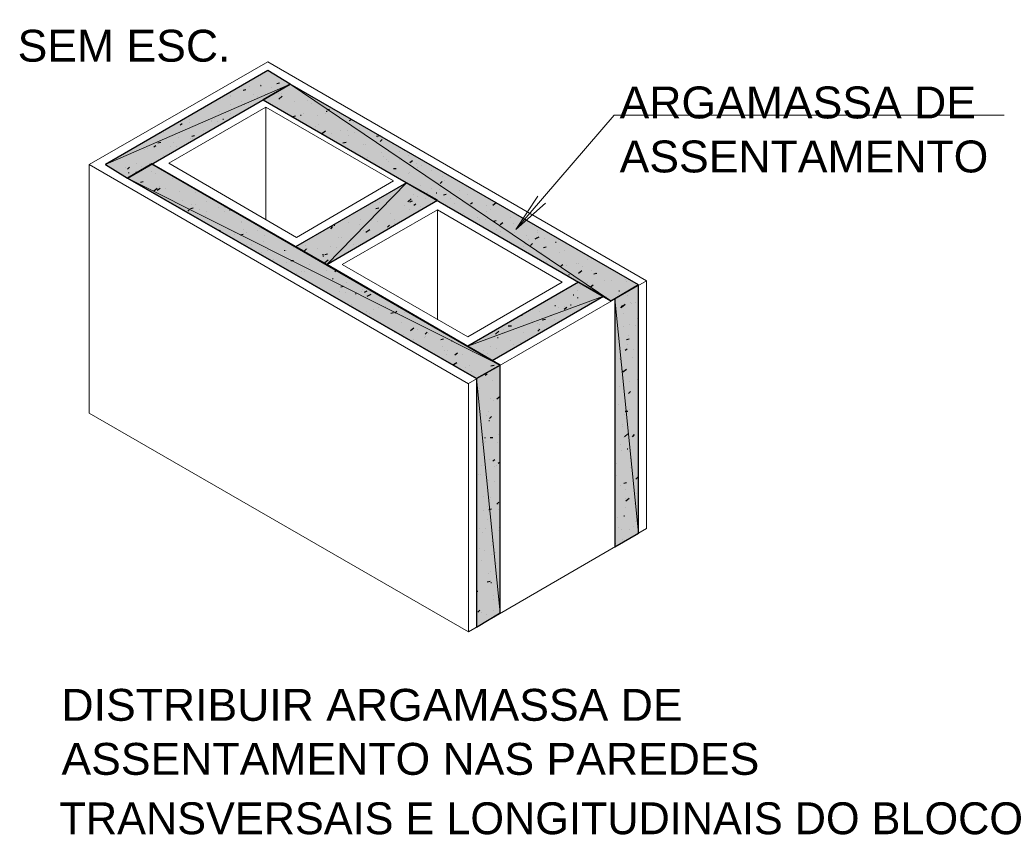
# Model space of a CAD drawing. Header units: millimetres. Extents: x 337 to 624, y -381 to -65.
# Tile 93 of 139: x 406 to 412, y -146 to -141. Entities that reach past the tile are written whole.
import ezdxf

# ---------------------------------------------------------------- set-up
doc = ezdxf.new("R2010")
doc.units = ezdxf.units.MM
doc.header["$MEASUREMENT"] = 0
doc.layers.add('PDF_Geometry', color=7, linetype='Continuous')
doc.layers.add('PDF_Text', color=7, linetype='Continuous')
doc.layers.add('PDF_Solid Fills', color=7, linetype='Continuous', true_color=0xdc0000)
doc.styles.add('PDF Arial', font='arial.ttf')

msp = doc.modelspace()

# ---------------------------------------------------------------- linework, layer by layer
at = {"layer": 'PDF_Geometry', "color": 7, "lineweight": 20}
for points in [[(408.7321, -144.9297), (409.8072, -144.3067), (409.8072, -142.8121), (407.5226, -141.4926), (406.4433, -142.1116), (408.7321, -143.4351), (408.7321, -144.9297), (406.4433, -143.6103), (406.4433, -142.1116), (407.5226, -141.4926)], [(407.5103, -141.7654), (407.5103, -142.4455)], [(411.9656, -141.8143), (409.6117, -141.8143), (409.0172, -142.5026), (409.1515, -142.303), (409.0172, -142.5026), (409.1963, -142.3437)], [(408.5447, -142.3844), (408.5447, -143.0483)], [(408.7321, -143.4311), (409.8072, -142.8121)]]:
    msp.add_lwpolyline(points, dxfattribs=at)
at = {"layer": 'PDF_Geometry', "color": 254, "lineweight": 0, "true_color": 0xdbdbdb}
for points in [[(406.5411, -142.1116), (407.5226, -141.5455), (407.5226, -141.5455)], [(407.6569, -141.627), (406.5411, -142.1116), (407.5226, -141.5455)], [(406.5411, -142.1116), (407.5226, -141.5455)], [(406.6755, -142.193), (407.6569, -141.627), (406.5411, -142.1116)], [(407.6569, -141.627), (409.5914, -142.9342), (407.494, -141.7206)], [(409.7583, -142.8365), (407.6569, -141.627), (409.5914, -142.9342)], [(409.5914, -142.9342), (407.494, -141.7206), (407.494, -141.7206)], [(409.5914, -142.9342), (407.494, -141.7206)], [(406.8221, -142.1075), (408.9235, -143.3211), (406.6755, -142.193)], [(406.6755, -142.193), (408.781, -143.4026), (408.781, -143.4026)], [(408.9235, -143.3211), (406.6755, -142.193), (408.781, -143.4026)], [(406.6755, -142.193), (408.781, -143.4026)], [(407.6895, -142.6084), (407.8769, -142.7143), (408.3574, -142.2216)], [(407.8769, -142.7143), (408.3574, -142.2216), (408.5447, -142.3274)], [(408.3574, -142.2216), (408.5447, -142.3274), (408.5447, -142.3274)], [(408.3574, -142.2216), (408.5447, -142.3274)], [(408.728, -143.2071), (409.3959, -142.8202), (409.3959, -142.8202)], [(409.5466, -142.9057), (408.728, -143.2071), (409.3959, -142.8202)], [(408.728, -143.2071), (409.3959, -142.8202)], [(409.6158, -142.922), (409.7583, -142.8365), (409.7583, -142.8365)], [(409.7583, -144.3352), (409.6158, -142.922), (409.7583, -142.8365)], [(409.6158, -142.922), (409.7583, -142.8365)], [(408.8746, -143.2926), (409.5466, -142.9057), (408.728, -143.2071)], [(409.6158, -144.4166), (409.7583, -144.3352), (409.6158, -142.922)], [(408.781, -143.4026), (408.9235, -143.3211), (408.9235, -143.3211)], [(408.9235, -144.8157), (408.781, -143.4026), (408.9235, -143.3211)], [(408.781, -143.4026), (408.9235, -143.3211)], [(408.781, -144.9012), (408.9235, -144.8157), (408.781, -143.4026)]]:
    msp.add_lwpolyline(points, close=True, dxfattribs=at)
at = {"layer": 'PDF_Geometry', "color": 254, "lineweight": 25, "true_color": 0xdbdbdb}
for points in [[(406.5411, -142.1116), (406.6755, -142.193), (407.6569, -141.627), (407.5226, -141.5455)], [(409.5914, -142.9342), (409.7583, -142.8365), (407.6569, -141.627), (407.494, -141.7206)], [(406.6755, -142.193), (406.8221, -142.1075), (408.9235, -143.3211), (408.781, -143.4026)], [(408.3574, -142.2216), (407.6895, -142.6084), (407.8769, -142.7143), (408.5447, -142.3274)], [(408.728, -143.2071), (408.8746, -143.2926), (409.5466, -142.9057), (409.3959, -142.8202)], [(409.6158, -142.922), (409.6158, -144.4166), (409.7583, -144.3352), (409.7583, -142.8365)], [(408.781, -143.4026), (408.781, -144.9012), (408.9235, -144.8157), (408.9235, -143.3211)]]:
    msp.add_lwpolyline(points, close=True, dxfattribs=at)
at = {"layer": 'PDF_Geometry', "color": 8, "lineweight": 25, "true_color": 0x7f7f7f}
for points in [[(406.5411, -142.1116), (406.6755, -142.193), (407.6569, -141.627), (407.5226, -141.5455)], [(409.5914, -142.9342), (409.7583, -142.8365), (407.6569, -141.627), (407.494, -141.7206)], [(406.6755, -142.193), (408.781, -143.4026), (408.9235, -143.3211), (407.8769, -142.7143), (406.8221, -142.1075)], [(408.3574, -142.2216), (407.6895, -142.6084), (407.8769, -142.7143), (408.5447, -142.3274)], [(408.728, -143.2071), (408.8746, -143.2926), (409.5466, -142.9057), (409.3959, -142.8202)], [(409.6158, -142.922), (409.6158, -144.4166), (409.7583, -144.3352), (409.7583, -142.8365)], [(408.781, -143.4026), (408.781, -144.9012), (408.9235, -144.8157), (408.9235, -143.3211)]]:
    msp.add_lwpolyline(points, close=True, dxfattribs=at)
for points in [[(407.4778, -141.631), (407.4778, -141.631)], [(407.4778, -141.6351), (407.4818, -141.6351)], [(407.5755, -141.6229), (407.5918, -141.6188)], [(407.2619, -141.6962), (407.2619, -141.6962)], [(407.2945, -141.6799), (407.2945, -141.6799)], [(407.2986, -141.6962), (407.2986, -141.6962)], [(407.3149, -141.6636), (407.3149, -141.6636)], [(407.3719, -141.6636), (407.3882, -141.6595)], [(407.4085, -141.6433), (407.4085, -141.6433)], [(407.437, -141.6921), (407.437, -141.6921)], [(407.4615, -141.7003), (407.4615, -141.7003)], [(407.5103, -141.6881), (407.5103, -141.6881)], [(407.5348, -141.6962), (407.5348, -141.6962)], [(407.5348, -141.6962), (407.5348, -141.6962)], [(407.5388, -141.6962), (407.5388, -141.6962)], [(407.5429, -141.6473), (407.5429, -141.6473)], [(407.5551, -141.684), (407.5551, -141.684)], [(407.5755, -141.6799), (407.5755, -141.6799)], [(407.5836, -141.6677), (407.5836, -141.6677)], [(407.5836, -141.684), (407.5836, -141.684)], [(407.5877, -141.7166), (407.6081, -141.7003)], [(407.604, -141.684), (407.604, -141.684)], [(407.6162, -141.6473), (407.6162, -141.6473)], [(407.714, -141.6677), (407.714, -141.6677)], [(407.2945, -141.7491), (407.2945, -141.7491)], [(407.2986, -141.7043), (407.2986, -141.7043)], [(407.3637, -141.7329), (407.3637, -141.7329)], [(407.38, -141.7491), (407.38, -141.7491)], [(407.4574, -141.741), (407.4574, -141.741)], [(407.5266, -141.741), (407.5266, -141.741)], [(407.5307, -141.7451), (407.5307, -141.7451)], [(407.5429, -141.7491), (407.5429, -141.7491)], [(407.6814, -141.7329), (407.6814, -141.7329)], [(407.7628, -141.7247), (407.7628, -141.7247)], [(407.7832, -141.7451), (407.7832, -141.7451)], [(407.0949, -141.7939), (407.0949, -141.7939)], [(407.2293, -141.7899), (407.2293, -141.7899)], [(407.2986, -141.8021), (407.2986, -141.8021)], [(407.3515, -141.8021), (407.3515, -141.8021)], [(407.3759, -141.7899), (407.3759, -141.7899)], [(407.5714, -141.7654), (407.5714, -141.7654)], [(407.5999, -141.7817), (407.5999, -141.7817)], [(407.6162, -141.7939), (407.6162, -141.7939)], [(407.6569, -141.8143), (407.6569, -141.8143)], [(407.6732, -141.8224), (407.6895, -141.8184)], [(407.718, -141.8143), (407.7221, -141.8143)], [(407.7384, -141.8021), (407.7384, -141.8021)], [(407.8198, -141.8184), (407.8198, -141.8184)], [(407.8687, -141.8062), (407.8687, -141.8062)], [(407.8769, -141.7817), (407.8932, -141.7777)], [(407.8769, -141.7939), (407.8769, -141.7899)], [(407.9013, -141.7695), (407.9013, -141.7695)], [(407.9624, -141.8021), (407.9624, -141.8021)], [(406.9931, -141.8713), (407.0054, -141.8632)], [(407.0054, -141.8428), (407.0054, -141.8428)], [(407.0461, -141.8591), (407.0461, -141.8591)], [(407.0501, -141.8428), (407.0501, -141.8428)], [(407.1805, -141.855), (407.1805, -141.855)], [(407.1845, -141.8469), (407.1845, -141.8469)], [(407.2008, -141.8347), (407.2008, -141.8347)], [(407.2171, -141.851), (407.2171, -141.851)], [(407.2497, -141.8387), (407.2538, -141.8387)], [(407.2945, -141.8347), (407.2945, -141.8347)], [(407.6692, -141.8224), (407.6692, -141.8224)], [(407.6692, -141.8224), (407.6692, -141.8224)], [(407.6692, -141.8224), (407.6692, -141.8224)], [(407.6977, -141.8387), (407.6977, -141.8387)], [(407.7058, -141.8469), (407.7058, -141.8469)], [(407.7384, -141.8632), (407.7384, -141.8632)], [(407.8117, -141.8795), (407.8117, -141.8795)], [(407.828, -141.8672), (407.828, -141.8672)], [(408.0153, -141.8469), (408.0275, -141.8387)], [(408.0398, -141.8591), (408.0398, -141.8591)], [(406.871, -141.9243), (406.871, -141.9243)], [(406.8913, -141.9202), (406.8913, -141.9202)], [(407.0624, -141.9406), (407.0787, -141.9365)], [(407.1153, -141.9365), (407.1153, -141.9365)], [(407.1316, -141.9283), (407.1316, -141.9283)], [(407.1357, -141.9039), (407.1357, -141.9039)], [(407.213, -141.8835), (407.213, -141.8835)], [(407.771, -141.8835), (407.771, -141.8835)], [(407.7954, -141.8958), (407.7954, -141.8958)], [(407.8076, -141.9039), (407.8076, -141.9039)], [(407.8443, -141.9243), (407.8443, -141.9243)], [(407.8484, -141.9243), (407.8687, -141.908)], [(407.9054, -141.9243), (407.9054, -141.9243)], [(407.9583, -141.908), (407.9583, -141.908)], [(408.0031, -141.908), (408.0031, -141.908)], [(408.0113, -141.9365), (408.0113, -141.9365)], [(408.0438, -141.9161), (408.0438, -141.9161)], [(408.0764, -141.8917), (408.0764, -141.8917)], [(408.1782, -141.9406), (408.1986, -141.9365)], [(406.7529, -141.9894), (406.7529, -141.9894)], [(406.8343, -142.0057), (406.8465, -141.9976)], [(406.8587, -141.9813), (406.875, -141.9772)], [(406.8587, -141.9853), (406.8587, -141.9853)], [(406.9524, -141.9813), (406.9524, -141.9813)], [(406.9809, -141.9487), (406.9809, -141.9487)], [(407.0501, -141.9772), (407.0501, -141.9772)], [(407.0542, -141.9528), (407.0542, -141.9528)], [(407.0664, -141.9568), (407.0664, -141.9568)], [(407.8687, -141.9406), (407.8687, -141.9406)], [(407.8728, -141.9406), (407.8728, -141.9406)], [(407.8769, -141.9446), (407.8769, -141.9446)], [(407.885, -141.9487), (407.885, -141.9487)], [(407.8932, -141.9528), (407.8932, -141.9528)], [(407.9461, -141.9853), (407.9461, -141.9853)], [(407.9502, -141.9853), (407.9502, -141.9853)], [(407.9665, -141.9976), (407.9665, -141.9976)], [(407.9746, -141.9813), (407.995, -141.9772)], [(408.0968, -141.9935), (408.0968, -141.9935)], [(408.1131, -141.9894), (408.1131, -141.9894)], [(408.1782, -141.9406), (408.1782, -141.9406)], [(408.1823, -141.9487), (408.1823, -141.9487)], [(408.1986, -141.9731), (408.2108, -141.9609)], [(406.647, -142.0505), (406.647, -142.0505)], [(406.7284, -142.0057), (406.7284, -142.0057)], [(406.7773, -142.022), (406.7773, -142.022)], [(406.7977, -142.0179), (406.7977, -142.0179)], [(406.8913, -142.0546), (406.8913, -142.0546)], [(406.9361, -142.0057), (406.9361, -142.0057)], [(406.9728, -142.0057), (406.9728, -142.0057)], [(406.9728, -142.022), (406.9728, -142.022)], [(407.9746, -142.0016), (407.9746, -142.0016)], [(408.0153, -142.022), (408.0153, -142.022)], [(408.0683, -142.0505), (408.0683, -142.0505)], [(408.0683, -142.0546), (408.0683, -142.0546)], [(408.0683, -142.0546), (408.0683, -142.0546)], [(408.2067, -142.0383), (408.2067, -142.0383)], [(408.3167, -142.0301), (408.3167, -142.0301)], [(408.3452, -142.0261), (408.3452, -142.0261)], [(408.3696, -142.0546), (408.3696, -142.0546)], [(406.7284, -142.1034), (406.7284, -142.1034)], [(406.8099, -142.1075), (406.8099, -142.1075)], [(406.8099, -142.1157), (406.8099, -142.1157)], [(406.8832, -142.0709), (406.8832, -142.0709)], [(406.8913, -142.0709), (406.8913, -142.0709)], [(408.0846, -142.0627), (408.0846, -142.0627)], [(408.0886, -142.0668), (408.0886, -142.0668)], [(408.0927, -142.0668), (408.0927, -142.0668)], [(408.1253, -142.0668), (408.1253, -142.0668)], [(408.1456, -142.0994), (408.1456, -142.0994)], [(408.1538, -142.1034), (408.1538, -142.1034)], [(408.1579, -142.1034), (408.1579, -142.1034)], [(408.166, -142.1116), (408.166, -142.1116)], [(408.2189, -142.0627), (408.2189, -142.0627)], [(408.2352, -142.079), (408.2352, -142.079)], [(408.2475, -142.0912), (408.2475, -142.0912)], [(408.3167, -142.079), (408.3167, -142.079)], [(408.3778, -142.0994), (408.3941, -142.0872)], [(408.4185, -142.1034), (408.4185, -142.1034)], [(406.5737, -142.132), (406.5737, -142.132)], [(406.5777, -142.136), (406.5777, -142.136)], [(406.5818, -142.136), (406.5818, -142.136)], [(406.59, -142.1442), (406.59, -142.1442)], [(406.6388, -142.1686), (406.6388, -142.1686)], [(406.6633, -142.1279), (406.6633, -142.1279)], [(406.6755, -142.1401), (406.6877, -142.1279)], [(406.6836, -142.1645), (406.6836, -142.1605)], [(406.7284, -142.1605), (406.7284, -142.1564)], [(406.7284, -142.1605), (406.7284, -142.1605)], [(406.761, -142.1238), (406.761, -142.1238)], [(406.7936, -142.1238), (406.7936, -142.1238)], [(406.8221, -142.1523), (406.8221, -142.1523)], [(406.8425, -142.1686), (406.8425, -142.1686)], [(408.223, -142.1442), (408.223, -142.1442)], [(408.2312, -142.1482), (408.2312, -142.1482)], [(408.2475, -142.1564), (408.2475, -142.1564)], [(408.2637, -142.1686), (408.2637, -142.1686)], [(408.28, -142.136), (408.2963, -142.136)], [(408.3696, -142.1686), (408.3696, -142.1686)], [(408.3737, -142.1605), (408.3737, -142.1605)], [(408.4226, -142.132), (408.4226, -142.132)], [(408.4511, -142.1197), (408.4511, -142.1197)], [(408.5122, -142.1482), (408.5122, -142.1482)], [(408.6018, -142.1727), (408.6018, -142.1727)], [(406.651, -142.1768), (406.651, -142.1768)], [(406.6673, -142.1849), (406.6673, -142.1849)], [(406.6918, -142.2012), (406.6918, -142.2012)], [(406.7203, -142.2175), (406.7203, -142.2175)], [(406.7284, -142.2216), (406.7284, -142.2216)], [(406.7529, -142.2175), (406.7691, -142.2134)], [(406.9483, -142.193), (406.9483, -142.193)], [(408.2841, -142.1768), (408.2841, -142.1768)], [(408.2963, -142.1849), (408.2963, -142.1849)], [(408.3085, -142.193), (408.3085, -142.193)], [(408.3371, -142.2093), (408.3371, -142.2093)], [(408.3656, -142.2256), (408.3656, -142.2256)], [(408.3656, -142.2256), (408.3656, -142.2256)], [(408.4837, -142.1849), (408.4837, -142.1849)], [(408.561, -142.2256), (408.5733, -142.2134)], [(408.5773, -142.1808), (408.5773, -142.1808)], [(408.5895, -142.2053), (408.5895, -142.2053)], [(406.7569, -142.2378), (406.7569, -142.2378)], [(406.7895, -142.2582), (406.7895, -142.2582)], [(406.7895, -142.2582), (406.7895, -142.2582)], [(406.7936, -142.2582), (406.7936, -142.2582)], [(406.7977, -142.2541), (406.7977, -142.2541)], [(406.8221, -142.2745), (406.8221, -142.2745)], [(406.8343, -142.2704), (406.8547, -142.2541)], [(406.8343, -142.2826), (406.8343, -142.2826)], [(406.8465, -142.2908), (406.8465, -142.2908)], [(406.8506, -142.2867), (406.8506, -142.2867)], [(406.8547, -142.2663), (406.871, -142.2541)], [(406.8669, -142.2419), (406.8669, -142.2419)], [(406.9035, -142.2541), (406.9035, -142.2541)], [(406.9891, -142.2745), (406.9891, -142.2745)], [(407.0868, -142.2786), (407.0868, -142.2786)], [(408.4022, -142.2949), (408.4022, -142.2949)], [(408.4266, -142.2623), (408.4266, -142.2623)], [(408.4348, -142.2663), (408.4348, -142.2663)], [(408.4429, -142.2378), (408.4429, -142.2378)], [(408.447, -142.2745), (408.447, -142.2745)], [(408.4633, -142.2826), (408.4633, -142.2826)], [(408.4796, -142.2908), (408.4796, -142.2908)], [(408.4877, -142.2786), (408.4877, -142.2786)], [(408.5081, -142.2541), (408.5081, -142.2541)], [(408.5366, -142.2826), (408.5407, -142.2826)], [(408.557, -142.2623), (408.557, -142.2623)], [(408.5814, -142.2949), (408.5977, -142.2908)], [(408.6791, -142.2704), (408.6791, -142.2704)], [(408.728, -142.2908), (408.728, -142.2908)], [(406.8587, -142.2989), (406.8587, -142.2989)], [(406.8872, -142.3152), (406.8872, -142.3152)], [(406.9035, -142.3111), (406.9035, -142.3111)], [(406.928, -142.3356), (406.928, -142.3356)], [(406.9361, -142.3437), (406.9361, -142.3437)], [(407.0054, -142.3315), (407.0054, -142.3315)], [(407.0583, -142.3519), (407.0583, -142.3519)], [(407.0827, -142.3519), (407.0827, -142.3519)], [(407.152, -142.3356), (407.152, -142.3356)], [(408.1619, -142.3356), (408.1619, -142.3356)], [(408.1701, -142.3356), (408.1701, -142.3356)], [(408.1945, -142.3397), (408.1945, -142.3397)], [(408.2597, -142.3071), (408.2597, -142.3071)], [(408.3656, -142.3356), (408.3859, -142.3193)], [(408.3778, -142.3356), (408.3941, -142.3315)], [(408.3818, -142.3234), (408.3818, -142.3234)], [(408.4022, -142.3559), (408.4144, -142.3478)], [(408.4266, -142.3071), (408.4266, -142.3071)], [(408.4755, -142.3193), (408.4755, -142.3193)], [(408.504, -142.303), (408.504, -142.303)], [(408.5122, -142.3111), (408.5122, -142.3111)], [(408.5162, -142.3111), (408.5162, -142.3111)], [(408.5285, -142.3193), (408.5285, -142.3193)], [(408.561, -142.3397), (408.561, -142.3397)], [(408.5733, -142.3437), (408.5733, -142.3437)], [(408.6262, -142.3152), (408.6262, -142.3152)], [(408.6466, -142.3437), (408.6466, -142.3437)], [(408.6628, -142.3152), (408.6628, -142.3152)], [(408.7443, -142.3478), (408.7565, -142.3397)], [(408.7484, -142.3478), (408.7484, -142.3478)], [(408.8787, -142.3559), (408.8991, -142.3397)], [(406.9891, -142.3722), (406.9891, -142.3722)], [(406.9972, -142.3763), (406.9972, -142.3763)], [(407.0094, -142.3844), (407.0094, -142.3844)], [(407.0094, -142.3844), (407.0094, -142.3844)], [(407.0176, -142.3844), (407.0176, -142.3844)], [(407.0257, -142.3926), (407.0257, -142.3926)], [(407.0298, -142.3967), (407.0298, -142.3967)], [(407.0379, -142.3926), (407.0501, -142.3804)], [(407.0542, -142.3763), (407.0705, -142.3722)], [(407.1112, -142.3804), (407.1112, -142.3804)], [(407.152, -142.3967), (407.152, -142.3967)], [(407.2253, -142.3682), (407.2253, -142.3682)], [(407.2578, -142.3926), (407.2578, -142.3926)], [(407.2619, -142.3722), (407.2619, -142.3722)], [(407.2904, -142.3844), (407.2945, -142.3844)], [(408.0479, -142.4007), (408.0479, -142.4007)], [(408.1212, -142.36), (408.1212, -142.36)], [(408.1742, -142.3763), (408.1904, -142.3722)], [(408.1945, -142.3926), (408.1945, -142.3926)], [(408.2637, -142.4089), (408.2637, -142.4089)], [(408.3452, -142.3559), (408.3452, -142.3559)], [(408.3737, -142.3804), (408.3737, -142.3804)], [(408.4144, -142.4048), (408.4144, -142.4048)], [(408.4429, -142.3641), (408.4429, -142.3641)], [(408.4714, -142.3722), (408.4714, -142.3722)], [(408.4959, -142.3559), (408.4959, -142.3559)], [(408.6058, -142.3641), (408.6058, -142.3641)], [(408.6425, -142.3844), (408.6425, -142.3844)], [(408.6628, -142.3967), (408.6628, -142.3967)], [(408.6751, -142.4048), (408.6751, -142.4048)], [(408.7036, -142.4048), (408.7036, -142.4048)], [(408.842, -142.3559), (408.842, -142.3559)], [(408.842, -142.3926), (408.842, -142.3926)], [(408.8665, -142.3804), (408.8665, -142.3804)], [(407.0664, -142.417), (407.0664, -142.417)], [(407.0868, -142.4292), (407.0868, -142.4292)], [(407.1153, -142.4455), (407.1153, -142.4455)], [(407.1275, -142.4496), (407.1275, -142.4496)], [(407.1357, -142.4578), (407.1357, -142.4578)], [(407.1438, -142.4211), (407.1438, -142.4211)], [(407.3637, -142.4537), (407.3637, -142.4537)], [(407.3637, -142.4618), (407.3637, -142.4618)], [(408.0113, -142.4618), (408.0113, -142.4618)], [(408.0805, -142.4455), (408.0805, -142.4455)], [(408.1497, -142.4496), (408.1497, -142.4496)], [(408.1823, -142.4578), (408.1823, -142.4578)], [(408.2841, -142.4659), (408.2841, -142.4659)], [(408.2882, -142.4415), (408.2882, -142.4415)], [(408.333, -142.4496), (408.333, -142.4496)], [(408.6954, -142.417), (408.6954, -142.417)], [(408.7117, -142.4252), (408.7117, -142.4252)], [(408.7443, -142.4455), (408.7443, -142.4455)], [(408.7524, -142.4496), (408.7524, -142.4496)], [(408.7606, -142.4537), (408.7606, -142.4537)], [(408.781, -142.4659), (408.781, -142.4659)], [(408.785, -142.4333), (408.785, -142.4333)], [(408.785, -142.47), (408.785, -142.47)], [(408.7932, -142.47), (408.7932, -142.47)], [(408.7972, -142.4455), (408.7972, -142.4455)], [(408.8339, -142.4415), (408.8339, -142.4415)], [(408.8828, -142.4537), (408.8991, -142.4496)], [(408.9235, -142.474), (408.9398, -142.4618)], [(408.9846, -142.4333), (408.9846, -142.4333)], [(409.0049, -142.4659), (409.0049, -142.4659)], [(409.0538, -142.4578), (409.0538, -142.4578)], [(407.1845, -142.4863), (407.1845, -142.4863)], [(407.2049, -142.4985), (407.2049, -142.4985)], [(407.209, -142.4985), (407.209, -142.4985)], [(407.2293, -142.5107), (407.2334, -142.5066)], [(407.2293, -142.5107), (407.2293, -142.5107)], [(407.2823, -142.5026), (407.2823, -142.5026)], [(407.3189, -142.5188), (407.3189, -142.5188)], [(407.3556, -142.5351), (407.3719, -142.5311)], [(407.3759, -142.5026), (407.3759, -142.5026)], [(407.3922, -142.5188), (407.3922, -142.5188)], [(407.4574, -142.5066), (407.4574, -142.5066)], [(407.4696, -142.4985), (407.4696, -142.4985)], [(407.8972, -142.4863), (407.8972, -142.4863)], [(407.9013, -142.4985), (407.9135, -142.4863)], [(407.9094, -142.4822), (407.9094, -142.4822)], [(407.9217, -142.4781), (407.9257, -142.4781)], [(408.0723, -142.474), (408.0723, -142.474)], [(408.1008, -142.5107), (408.1008, -142.5107)], [(408.1131, -142.5188), (408.1375, -142.5026)], [(408.1986, -142.527), (408.1986, -142.527)], [(408.2393, -142.5066), (408.2393, -142.5066)], [(408.2434, -142.4903), (408.2556, -142.4781)], [(408.2515, -142.4944), (408.2515, -142.4944)], [(408.2597, -142.4863), (408.2597, -142.4863)], [(408.8502, -142.5066), (408.8502, -142.5066)], [(408.8583, -142.5107), (408.8583, -142.5107)], [(408.8705, -142.5188), (408.8705, -142.5188)], [(408.8746, -142.5188), (408.8746, -142.5188)], [(408.9031, -142.5026), (408.9031, -142.5026)], [(408.9235, -142.5148), (408.9235, -142.5148)], [(409.009, -142.5188), (409.009, -142.5188)], [(409.1475, -142.5066), (409.1475, -142.5066)], [(409.1515, -142.5229), (409.1515, -142.5229)], [(407.2782, -142.5392), (407.2782, -142.5392)], [(407.2864, -142.5433), (407.2864, -142.5433)], [(407.2904, -142.5473), (407.2904, -142.5473)], [(407.2945, -142.5473), (407.2945, -142.5473)], [(407.323, -142.5351), (407.323, -142.5351)], [(407.3474, -142.5759), (407.3474, -142.5759)], [(407.4207, -142.5921), (407.4207, -142.5921)], [(407.4981, -142.5759), (407.4981, -142.5759)], [(407.5022, -142.5392), (407.5022, -142.5392)], [(407.9461, -142.5514), (407.9461, -142.5514)], [(407.9665, -142.5514), (407.9665, -142.5514)], [(408.0194, -142.5596), (408.0194, -142.5596)], [(408.0927, -142.5881), (408.0927, -142.5881)], [(408.1742, -142.5433), (408.1742, -142.5433)], [(408.9194, -142.5433), (408.9194, -142.5433)], [(408.9601, -142.5677), (408.9601, -142.5677)], [(408.9601, -142.5677), (408.9601, -142.5677)], [(408.9642, -142.5718), (408.9642, -142.5718)], [(408.9886, -142.584), (408.9886, -142.584)], [(409.0782, -142.5921), (409.0782, -142.5921)], [(409.0823, -142.5392), (409.0823, -142.5392)], [(409.0945, -142.5636), (409.0945, -142.5636)], [(409.1067, -142.6003), (409.119, -142.5881)], [(409.1353, -142.5596), (409.1597, -142.5473)], [(409.1434, -142.5514), (409.1434, -142.5514)], [(409.1882, -142.5596), (409.1882, -142.5596)], [(409.2574, -142.5799), (409.2615, -142.5799)], [(407.3841, -142.6003), (407.3841, -142.6003)], [(407.3882, -142.6003), (407.3882, -142.6003)], [(407.3922, -142.5962), (407.3922, -142.5962)], [(407.4167, -142.6166), (407.4167, -142.6166)], [(407.4248, -142.6247), (407.4248, -142.6247)], [(407.4289, -142.6247), (407.4289, -142.6247)], [(407.4452, -142.6369), (407.4452, -142.6369)], [(407.4859, -142.641), (407.4859, -142.641)], [(407.5185, -142.6329), (407.5185, -142.6329)], [(407.6244, -142.6329), (407.6244, -142.6288)], [(407.6366, -142.6288), (407.6366, -142.6288)], [(407.6773, -142.6125), (407.6773, -142.6125)], [(407.6936, -142.6125), (407.6936, -142.6125)], [(407.714, -142.6207), (407.714, -142.6207)], [(407.718, -142.6247), (407.718, -142.6247)], [(407.7303, -142.6247), (407.7303, -142.6247)], [(407.7384, -142.6369), (407.7384, -142.6369)], [(407.7425, -142.6329), (407.7547, -142.6207)], [(407.7465, -142.6003), (407.7465, -142.6003)], [(407.7465, -142.641), (407.7465, -142.641)], [(407.7628, -142.6207), (407.7628, -142.6207)], [(407.8239, -142.6207), (407.8239, -142.6207)], [(407.8646, -142.6532), (407.8809, -142.6492)], [(407.9013, -142.6084), (407.9013, -142.6084)], [(407.9379, -142.6125), (407.9379, -142.6125)], [(407.9746, -142.6125), (407.9746, -142.6125)], [(408.0072, -142.641), (408.0072, -142.641)], [(408.0113, -142.6369), (408.0113, -142.6369)], [(408.0398, -142.5962), (408.0398, -142.5962)], [(409.0538, -142.6207), (409.0538, -142.6207)], [(409.0538, -142.6247), (409.0538, -142.6247)], [(409.0579, -142.6247), (409.0579, -142.6247)], [(409.0579, -142.6247), (409.0579, -142.6247)], [(409.062, -142.6044), (409.062, -142.6044)], [(409.0701, -142.6329), (409.0701, -142.6329)], [(409.0742, -142.6329), (409.0742, -142.6329)], [(409.1719, -142.641), (409.1719, -142.641)], [(409.1841, -142.6125), (409.2004, -142.6084)], [(409.2819, -142.641), (409.2819, -142.641)], [(409.3104, -142.6288), (409.3104, -142.6288)], [(407.4778, -142.6532), (407.4778, -142.6532)], [(407.4859, -142.6573), (407.4859, -142.6573)], [(407.4859, -142.6573), (407.4859, -142.6573)], [(407.5551, -142.6817), (407.5551, -142.6817)], [(407.5551, -142.698), (407.5551, -142.698)], [(407.5674, -142.7062), (407.5674, -142.7062)], [(407.5714, -142.7102), (407.5714, -142.7102)], [(407.6366, -142.7021), (407.6366, -142.7021)], [(407.661, -142.6899), (407.6773, -142.6899)], [(407.6936, -142.7062), (407.6936, -142.7062)], [(407.7832, -142.6614), (407.7832, -142.6614)], [(407.7913, -142.6655), (407.7913, -142.6655)], [(407.7954, -142.6695), (407.7954, -142.6695)], [(407.8361, -142.694), (407.8361, -142.694)], [(407.8524, -142.6532), (407.8565, -142.6532)], [(407.8524, -142.7021), (407.8524, -142.7021)], [(407.8565, -142.6655), (407.8565, -142.6614)], [(407.8606, -142.7062), (407.8606, -142.7062)], [(407.8646, -142.7021), (407.885, -142.6858)], [(407.9298, -142.6817), (407.9298, -142.6817)], [(409.1271, -142.6655), (409.1271, -142.6655)], [(409.1475, -142.6777), (409.1475, -142.6777)], [(409.1556, -142.6817), (409.1556, -142.6817)], [(409.1801, -142.694), (409.1801, -142.694)], [(409.1963, -142.7062), (409.1963, -142.7062)], [(409.2004, -142.694), (409.2004, -142.694)], [(409.2411, -142.694), (409.2411, -142.694)], [(409.3837, -142.7062), (409.3837, -142.7062)], [(409.3959, -142.7102), (409.3959, -142.7102)], [(409.4529, -142.6817), (409.4529, -142.6817)], [(407.5836, -142.7143), (407.5836, -142.7143)], [(407.6203, -142.7347), (407.6203, -142.7347)], [(407.6244, -142.7388), (407.6244, -142.7388)], [(407.6569, -142.755), (407.6569, -142.755)], [(407.6651, -142.7632), (407.6651, -142.7632)], [(407.6936, -142.7673), (407.6936, -142.7673)], [(407.7262, -142.7591), (407.7262, -142.7591)], [(407.7425, -142.7591), (407.7425, -142.7591)], [(407.775, -142.7143), (407.775, -142.7143)], [(407.7873, -142.755), (407.7873, -142.755)], [(407.8769, -142.751), (407.8769, -142.751)], [(407.9257, -142.7591), (407.9339, -142.751)], [(409.2371, -142.7265), (409.2371, -142.7265)], [(409.2574, -142.7388), (409.2574, -142.7388)], [(409.2656, -142.7428), (409.2656, -142.7428)], [(409.2656, -142.7469), (409.2656, -142.7469)], [(409.29, -142.7225), (409.3022, -142.7143)], [(409.3226, -142.7225), (409.3226, -142.7225)], [(409.3389, -142.7632), (409.3389, -142.7632)], [(409.3959, -142.7673), (409.4163, -142.751)], [(409.4203, -142.7265), (409.4203, -142.7265)], [(409.4773, -142.751), (409.4773, -142.751)], [(409.4896, -142.7713), (409.5059, -142.7673)], [(409.5018, -142.7632), (409.5018, -142.7632)], [(407.6814, -142.7713), (407.6814, -142.7713)], [(407.6936, -142.7795), (407.6936, -142.7795)], [(407.7303, -142.7998), (407.7303, -142.7998)], [(407.7465, -142.808), (407.7465, -142.808)], [(407.7628, -142.8161), (407.7628, -142.8161)], [(407.7832, -142.8283), (407.7832, -142.8283)], [(407.9135, -142.8039), (407.9135, -142.7998)], [(407.9176, -142.7998), (407.9176, -142.7998)], [(407.9909, -142.7836), (407.9909, -142.7836)], [(407.999, -142.8202), (407.999, -142.8202)], [(409.3267, -142.7795), (409.3267, -142.7795)], [(409.3348, -142.7876), (409.3348, -142.7876)], [(409.3389, -142.7795), (409.3389, -142.7754)], [(409.3552, -142.7958), (409.3552, -142.7958)], [(409.3552, -142.7958), (409.3552, -142.7958)], [(409.3552, -142.7958), (409.3552, -142.7958)], [(409.3959, -142.8202), (409.3959, -142.8202)], [(409.404, -142.8243), (409.404, -142.8243)], [(409.4488, -142.8202), (409.4488, -142.8202)], [(409.5547, -142.8121), (409.5547, -142.8121)], [(409.5954, -142.8121), (409.5954, -142.8121)], [(409.6769, -142.8039), (409.6769, -142.8039)], [(409.685, -142.8161), (409.685, -142.8161)], [(407.8158, -142.8487), (407.8158, -142.8487)], [(407.8321, -142.8528), (407.8321, -142.8528)], [(407.8321, -142.8569), (407.8321, -142.8569)], [(407.8361, -142.8609), (407.8361, -142.8609)], [(407.8524, -142.8691), (407.8524, -142.8691)], [(407.8809, -142.8854), (407.8809, -142.8854)], [(407.8809, -142.8854), (407.8809, -142.8854)], [(407.9542, -142.8772), (407.9542, -142.8772)], [(407.9624, -142.8487), (407.9787, -142.8446)], [(407.9909, -142.8813), (407.9909, -142.8813)], [(408.052, -142.8935), (408.052, -142.8894)], [(408.0846, -142.8772), (408.0846, -142.8772)], [(408.0927, -142.865), (408.0927, -142.865)], [(408.1049, -142.8813), (408.1212, -142.8731)], [(409.3877, -142.8691), (409.3877, -142.8691)], [(409.4081, -142.8406), (409.4081, -142.8406)], [(409.4163, -142.8324), (409.4163, -142.8324)], [(409.4529, -142.8528), (409.4529, -142.8528)], [(409.4611, -142.8569), (409.4611, -142.8569)], [(409.4692, -142.8487), (409.4855, -142.8365)], [(409.4733, -142.865), (409.4733, -142.865)], [(409.5018, -142.8854), (409.5018, -142.8854)], [(409.5059, -142.8854), (409.5059, -142.8854)], [(409.6402, -142.8731), (409.6443, -142.8731)], [(409.681, -142.8813), (409.681, -142.8813)], [(409.6973, -142.8731), (409.6973, -142.8731)], [(407.9013, -142.8976), (407.9013, -142.8976)], [(407.9257, -142.9139), (407.9257, -142.9139)], [(407.9705, -142.9383), (407.9705, -142.9383)], [(407.9787, -142.9424), (407.9787, -142.9424)], [(407.9827, -142.9424), (407.9827, -142.9424)], [(408.1212, -142.9057), (408.1456, -142.8935)], [(409.2656, -142.8976), (409.2656, -142.8976)], [(409.3633, -142.8976), (409.3674, -142.8976)], [(409.3918, -142.9179), (409.3918, -142.9139)], [(409.5425, -142.9057), (409.5425, -142.9057)], [(409.5547, -142.9098), (409.5547, -142.9098)], [(409.5669, -142.9098), (409.5669, -142.9098)], [(409.5995, -142.9302), (409.5995, -142.9302)], [(409.6158, -142.922), (409.6158, -142.922)], [(409.6158, -142.9465), (409.6158, -142.9465)], [(409.6362, -142.8935), (409.6362, -142.8935)], [(409.6932, -142.9017), (409.6932, -142.9017)], [(409.7095, -142.9424), (409.7095, -142.9424)], [(409.7421, -142.9465), (409.7421, -142.9465)], [(408.0113, -142.9627), (408.0113, -142.9627)], [(408.0153, -142.9627), (408.0153, -142.9627)], [(408.0235, -142.9546), (408.0235, -142.9546)], [(408.0316, -142.975), (408.0316, -142.975)], [(408.0398, -142.979), (408.0398, -142.979)], [(408.0805, -142.9994), (408.0805, -142.9994)], [(408.1171, -142.9994), (408.1171, -142.9994)], [(408.1619, -142.9831), (408.1619, -142.9831)], [(408.1904, -142.975), (408.1904, -142.975)], [(408.2312, -142.9668), (408.2312, -142.9668)], [(408.2556, -142.9872), (408.2556, -142.9872)], [(408.2637, -143.0075), (408.28, -143.0035)], [(408.2882, -143.0075), (408.3004, -142.9953)], [(408.3452, -143.0035), (408.3452, -143.0035)], [(409.1434, -142.9668), (409.1434, -142.9668)], [(409.1597, -142.9953), (409.1597, -142.9953)], [(409.2534, -142.9627), (409.2574, -142.9627)], [(409.2737, -142.975), (409.2737, -142.975)], [(409.3104, -142.9668), (409.3104, -142.9668)], [(409.3104, -142.9831), (409.3267, -142.9709)], [(409.347, -142.9587), (409.3511, -142.9587)], [(409.3837, -142.9994), (409.3837, -142.9994)], [(409.4407, -142.9668), (409.4407, -142.9668)], [(409.4651, -142.9546), (409.4651, -142.9546)], [(409.6158, -142.9627), (409.6158, -142.9627)], [(409.6158, -142.975), (409.6158, -142.975)], [(409.6158, -143.0035), (409.6158, -143.0035)], [(409.6158, -143.0075), (409.6158, -143.0075)], [(409.6525, -142.975), (409.6647, -142.9627)], [(409.6565, -142.9709), (409.6769, -142.9546)], [(409.6688, -143.0075), (409.6688, -143.0075)], [(409.7135, -142.9505), (409.7135, -142.9505)], [(408.1008, -143.0116), (408.1008, -143.0116)], [(408.1049, -143.0157), (408.1049, -143.0157)], [(408.109, -143.0198), (408.109, -143.0198)], [(408.1334, -143.0116), (408.1334, -143.0116)], [(408.1334, -143.032), (408.1334, -143.032)], [(408.1782, -143.0564), (408.1782, -143.0564)], [(408.1782, -143.0564), (408.1782, -143.0564)], [(408.3289, -143.0646), (408.3289, -143.0646)], [(408.3289, -143.0646), (408.3289, -143.0646)], [(408.3371, -143.0238), (408.3371, -143.0238)], [(408.9764, -143.0646), (408.9764, -143.0646)], [(409.0416, -143.0238), (409.0416, -143.0238)], [(409.0538, -143.0238), (409.0538, -143.0198)], [(409.1149, -143.0523), (409.1149, -143.0523)], [(409.176, -143.0483), (409.1963, -143.0442)], [(409.2289, -143.0198), (409.2289, -143.0198)], [(409.2534, -143.0442), (409.2534, -143.0442)], [(409.3022, -143.0483), (409.3022, -143.0483)], [(409.6158, -143.0564), (409.6158, -143.0564)], [(409.628, -143.0523), (409.628, -143.0523)], [(409.7502, -143.0401), (409.7502, -143.0401)], [(408.1945, -143.0686), (408.1945, -143.0686)], [(408.2067, -143.0768), (408.2067, -143.0768)], [(408.2475, -143.0971), (408.2475, -143.0971)], [(408.276, -143.1134), (408.276, -143.1134)], [(408.2841, -143.1216), (408.2841, -143.1216)], [(408.3818, -143.1134), (408.4022, -143.0971)], [(408.4226, -143.1094), (408.4226, -143.1094)], [(408.4714, -143.1338), (408.4837, -143.1216)], [(408.8868, -143.1134), (408.8868, -143.1134)], [(408.895, -143.1338), (408.9153, -143.1175)], [(408.9153, -143.0971), (408.9153, -143.0971)], [(408.9398, -143.1256), (408.9398, -143.1256)], [(408.9438, -143.1094), (408.9438, -143.1094)], [(408.9724, -143.0849), (408.9927, -143.0849)], [(409.066, -143.1216), (409.066, -143.1216)], [(409.1475, -143.0686), (409.1475, -143.0686)], [(409.1515, -143.1175), (409.1638, -143.1053)], [(409.1556, -143.1012), (409.1556, -143.1012)], [(409.1597, -143.0768), (409.1597, -143.0768)], [(409.2086, -143.1012), (409.2086, -143.1012)], [(409.2208, -143.0931), (409.2208, -143.0931)], [(409.6158, -143.0808), (409.6158, -143.0808)], [(409.6158, -143.0808), (409.6158, -143.0808)], [(409.6688, -143.089), (409.6688, -143.089)], [(409.7054, -143.0768), (409.7054, -143.0768)], [(409.7421, -143.0849), (409.7421, -143.0849)], [(408.3167, -143.1379), (408.3167, -143.1379)], [(408.3167, -143.1379), (408.3167, -143.1379)], [(408.333, -143.146), (408.333, -143.146)], [(408.3411, -143.1379), (408.3411, -143.1379)], [(408.3778, -143.1704), (408.3778, -143.1704)], [(408.3778, -143.1704), (408.3778, -143.1704)], [(408.3859, -143.1786), (408.3859, -143.1786)], [(408.4022, -143.1664), (408.4022, -143.1664)], [(408.4674, -143.1541), (408.4674, -143.1541)], [(408.4714, -143.1501), (408.4714, -143.1501)], [(408.4918, -143.1297), (408.4918, -143.1297)], [(408.5651, -143.1664), (408.5814, -143.1623)], [(408.6303, -143.1745), (408.6343, -143.1745)], [(408.8217, -143.1541), (408.8217, -143.1541)], [(408.8705, -143.1419), (408.8705, -143.1419)], [(408.9072, -143.1541), (408.9113, -143.1541)], [(408.9846, -143.1704), (408.9846, -143.1704)], [(409.0457, -143.1827), (409.0457, -143.1827)], [(409.0905, -143.1704), (409.0905, -143.1704)], [(409.1393, -143.1419), (409.1393, -143.1419)], [(409.6158, -143.1338), (409.6158, -143.1338)], [(409.6158, -143.1786), (409.6158, -143.1786)], [(409.685, -143.1664), (409.7013, -143.1623)], [(409.6973, -143.1419), (409.6973, -143.1419)], [(408.4063, -143.1867), (408.4063, -143.1867)], [(408.4144, -143.1949), (408.4144, -143.1949)], [(408.4552, -143.2193), (408.4552, -143.2193)], [(408.4674, -143.2234), (408.4674, -143.2234)], [(408.4755, -143.2275), (408.4755, -143.2275)], [(408.5773, -143.2071), (408.5773, -143.2071)], [(408.5895, -143.2315), (408.5895, -143.2315)], [(408.6058, -143.2356), (408.6058, -143.2356)], [(408.6873, -143.1867), (408.6873, -143.1867)], [(408.728, -143.2234), (408.728, -143.2234)], [(408.7565, -143.2234), (408.7565, -143.2234)], [(408.7647, -143.2275), (408.7647, -143.2275)], [(408.785, -143.2397), (408.785, -143.2397)], [(408.8257, -143.2315), (408.8257, -143.2315)], [(408.8665, -143.2112), (408.8665, -143.2112)], [(408.9031, -143.2234), (408.9031, -143.2234)], [(408.9764, -143.2356), (408.9764, -143.2356)], [(408.9764, -143.2356), (408.9764, -143.2356)], [(409.0049, -143.1989), (409.0049, -143.1989)], [(409.0579, -143.1867), (409.0579, -143.1867)], [(409.6158, -143.2152), (409.6158, -143.2152)], [(409.6158, -143.2152), (409.6158, -143.2152)], [(409.6769, -143.2315), (409.6891, -143.2234)], [(409.6932, -143.1949), (409.6932, -143.1949)], [(409.7258, -143.2275), (409.7258, -143.2275)], [(409.7543, -143.2112), (409.7583, -143.2112)], [(408.5285, -143.26), (408.5285, -143.26)], [(408.5366, -143.2641), (408.5366, -143.2641)], [(408.557, -143.2763), (408.557, -143.2763)], [(408.5733, -143.2845), (408.5733, -143.2845)], [(408.5977, -143.2967), (408.5977, -143.2967)], [(408.6018, -143.26), (408.6018, -143.26)], [(408.6018, -143.3008), (408.6018, -143.3008)], [(408.6425, -143.317), (408.6628, -143.3048)], [(408.6506, -143.26), (408.6669, -143.2478)], [(408.6954, -143.256), (408.6954, -143.256)], [(408.7565, -143.2478), (408.7565, -143.2478)], [(408.8054, -143.2519), (408.8054, -143.2519)], [(408.8217, -143.2722), (408.8217, -143.2722)], [(408.8257, -143.2641), (408.8257, -143.2641)], [(408.8257, -143.2641), (408.8257, -143.2641)], [(408.8461, -143.2519), (408.8461, -143.2519)], [(408.8991, -143.2804), (408.8991, -143.2804)], [(409.6158, -143.2478), (409.6158, -143.2478)], [(409.6158, -143.2845), (409.6158, -143.2845)], [(409.6158, -143.2926), (409.6158, -143.2926)], [(409.6443, -143.2804), (409.6443, -143.2804)], [(409.6484, -143.2845), (409.6484, -143.2845)], [(409.7217, -143.2763), (409.7217, -143.2763)], [(408.6384, -143.3211), (408.6384, -143.3211)], [(408.6466, -143.3293), (408.6466, -143.3293)], [(408.6588, -143.3089), (408.6588, -143.3089)], [(408.6669, -143.3374), (408.6669, -143.3374)], [(408.6751, -143.3456), (408.6751, -143.3456)], [(408.6954, -143.3578), (408.6954, -143.3578)], [(408.7117, -143.3333), (408.7117, -143.3333)], [(408.7402, -143.3252), (408.7402, -143.3252)], [(408.7524, -143.3578), (408.7524, -143.3578)], [(408.8665, -143.3252), (408.8868, -143.3211)], [(408.8909, -143.3415), (408.8909, -143.3415)], [(408.8909, -143.3456), (408.8909, -143.3456)], [(409.6158, -143.3537), (409.6158, -143.3537)], [(409.6565, -143.3496), (409.6565, -143.3496)], [(409.6647, -143.3618), (409.685, -143.3456)], [(409.7543, -143.3415), (409.7543, -143.3415)], [(408.7362, -143.3781), (408.7362, -143.3781)], [(408.7362, -143.3781), (408.7362, -143.3781)], [(408.7524, -143.3904), (408.7524, -143.3904)], [(408.7932, -143.3944), (408.7932, -143.3944)], [(408.8095, -143.3863), (408.8095, -143.3863)], [(408.8095, -143.3863), (408.8095, -143.3863)], [(408.8176, -143.3904), (408.8176, -143.3904)], [(408.8339, -143.3822), (408.8461, -143.3741)], [(408.8787, -143.4148), (408.8787, -143.4148)], [(409.6158, -143.3741), (409.6158, -143.3741)], [(409.6158, -143.3944), (409.6158, -143.3944)], [(409.6158, -143.3985), (409.6158, -143.3985)], [(409.6158, -143.4189), (409.6158, -143.4189)], [(409.7013, -143.4189), (409.7013, -143.4189)], [(409.7502, -143.4107), (409.7502, -143.4107)], [(408.781, -143.4311), (408.781, -143.4311)], [(408.781, -143.4799), (408.781, -143.4799)], [(408.7972, -143.4637), (408.7972, -143.4637)], [(408.9194, -143.4799), (408.9194, -143.4799)], [(409.6158, -143.4514), (409.6158, -143.4514)], [(409.6199, -143.4718), (409.6199, -143.4718)], [(409.6443, -143.4474), (409.6443, -143.4474)], [(409.6973, -143.4922), (409.7095, -143.4799)], [(408.781, -143.4922), (408.781, -143.4922)], [(408.781, -143.5247), (408.781, -143.5247)], [(408.8624, -143.5207), (408.8624, -143.5207)], [(408.8828, -143.5329), (408.8828, -143.5329)], [(408.9031, -143.5247), (408.9235, -143.5085)], [(409.6158, -143.4881), (409.6158, -143.4881)], [(409.6158, -143.5125), (409.6158, -143.5125)], [(409.6158, -143.5329), (409.6158, -143.5329)], [(408.781, -143.5573), (408.781, -143.5573)], [(408.781, -143.5573), (408.781, -143.5573)], [(408.8543, -143.6021), (408.8543, -143.6021)], [(409.6158, -143.5614), (409.6158, -143.5614)], [(409.6158, -143.5858), (409.6158, -143.5858)], [(409.6362, -143.5573), (409.6362, -143.5573)], [(409.6769, -143.598), (409.6932, -143.598)], [(409.7054, -143.5899), (409.7054, -143.5899)], [(409.7583, -143.5573), (409.7583, -143.5573)], [(408.781, -143.6103), (408.781, -143.6103)], [(408.781, -143.6143), (408.781, -143.6143)], [(408.781, -143.6388), (408.781, -143.6388)], [(408.781, -143.6591), (408.781, -143.6591)], [(408.781, -143.6591), (408.781, -143.6591)], [(408.8054, -143.6266), (408.8054, -143.6266)], [(408.842, -143.6225), (408.842, -143.6225)], [(408.8543, -143.6551), (408.8583, -143.6551)], [(408.8583, -143.6428), (408.8705, -143.6306)], [(409.6158, -143.6103), (409.6158, -143.6103)], [(409.6158, -143.6103), (409.6158, -143.6103)], [(409.6158, -143.6225), (409.6158, -143.6225)], [(409.6728, -143.6184), (409.6728, -143.6184)], [(409.6769, -143.6062), (409.6769, -143.6062)], [(408.781, -143.708), (408.781, -143.708)], [(408.781, -143.7161), (408.781, -143.7161)], [(409.6158, -143.6876), (409.6158, -143.6876)], [(409.6647, -143.6795), (409.6647, -143.6795)], [(409.6647, -143.6917), (409.6647, -143.6917)], [(408.781, -143.7732), (408.781, -143.7732)], [(408.8339, -143.7609), (408.8339, -143.7569)], [(408.8624, -143.7569), (408.8787, -143.7569)], [(408.9113, -143.7406), (408.9113, -143.7406)], [(409.6158, -143.7569), (409.6158, -143.7569)], [(409.6158, -143.7569), (409.6158, -143.7569)], [(409.6158, -143.7691), (409.6158, -143.7691)], [(409.6688, -143.7569), (409.6688, -143.7569)], [(409.6728, -143.7528), (409.6932, -143.7365)], [(409.7217, -143.7528), (409.7339, -143.7406)], [(409.7339, -143.7447), (409.7339, -143.7447)], [(408.781, -143.7935), (408.781, -143.7935)], [(408.781, -143.7935), (408.781, -143.7935)], [(408.781, -143.8302), (408.781, -143.8302)], [(408.8298, -143.7895), (408.8298, -143.7895)], [(408.8339, -143.7813), (408.8339, -143.7813)], [(408.9072, -143.7895), (408.9072, -143.7895)], [(409.6158, -143.7935), (409.6158, -143.7935)], [(409.6158, -143.8302), (409.6158, -143.8302)], [(409.6158, -143.8383), (409.6158, -143.8383)], [(409.6525, -143.7976), (409.6525, -143.7976)], [(409.6565, -143.8383), (409.6565, -143.8383)], [(409.6891, -143.8261), (409.6932, -143.8261)], [(408.781, -143.875), (408.781, -143.875)], [(408.8583, -143.8913), (408.8583, -143.8913)], [(408.8787, -143.8994), (408.8909, -143.8913)], [(409.6158, -143.8465), (409.6158, -143.8465)], [(409.6158, -143.8913), (409.6158, -143.8913)], [(409.7176, -143.8872), (409.7176, -143.8872)], [(408.781, -143.9279), (408.781, -143.9279)], [(408.781, -143.9524), (408.781, -143.9524)], [(408.8095, -143.9279), (408.8095, -143.9279)], [(408.8868, -143.932), (408.8868, -143.932)], [(408.8991, -143.9279), (408.8991, -143.9279)], [(408.9113, -143.9116), (408.9235, -143.9035)], [(409.6158, -143.9238), (409.6158, -143.9238)], [(409.6158, -143.9279), (409.6158, -143.9279)], [(409.624, -143.9116), (409.624, -143.9116)], [(409.7095, -143.9361), (409.7095, -143.9361)], [(408.781, -143.9849), (408.781, -143.9849)], [(408.781, -143.9931), (408.781, -143.9931)], [(408.781, -143.9972), (408.781, -143.9972)], [(408.781, -144.0094), (408.781, -144.0094)], [(408.7932, -143.9809), (408.7932, -143.9809)], [(408.8054, -143.9809), (408.8054, -143.9809)], [(408.8543, -144.0175), (408.8543, -144.0175)], [(409.6158, -144.0053), (409.6158, -144.0053)], [(409.628, -143.989), (409.628, -143.989)], [(409.7176, -143.9605), (409.7176, -143.9605)], [(409.7217, -143.9809), (409.7217, -143.9809)], [(409.7421, -144.0094), (409.7543, -143.9972)], [(408.781, -144.0338), (408.781, -144.0338)], [(408.781, -144.0623), (408.781, -144.0623)], [(408.785, -144.0297), (408.785, -144.0297)], [(408.8868, -144.0257), (408.8868, -144.0257)], [(408.9235, -144.0582), (408.9235, -144.0582)], [(409.6158, -144.0297), (409.6158, -144.0297)], [(409.6158, -144.046), (409.6158, -144.046)], [(409.6199, -144.0257), (409.6199, -144.0257)], [(409.6525, -144.046), (409.6525, -144.046)], [(409.6688, -144.0338), (409.685, -144.0297)], [(409.6769, -144.0705), (409.6769, -144.0705)], [(408.781, -144.1112), (408.781, -144.1112)], [(408.8217, -144.1153), (408.8217, -144.1153)], [(408.8624, -144.1193), (408.8624, -144.1193)], [(409.6158, -144.0786), (409.6158, -144.0786)], [(409.6158, -144.0867), (409.6158, -144.0867)], [(409.6158, -144.0949), (409.6158, -144.0949)], [(409.6158, -144.1193), (409.6158, -144.1193)], [(409.681, -144.1397), (409.7013, -144.1234)], [(409.681, -144.1234), (409.681, -144.1234)], [(409.7461, -144.0949), (409.7461, -144.0949)], [(408.781, -144.1682), (408.781, -144.1682)], [(408.781, -144.1682), (408.781, -144.1682)], [(408.781, -144.1804), (408.781, -144.1804)], [(408.781, -144.1926), (408.781, -144.1926)], [(408.8461, -144.1763), (408.8461, -144.1763)], [(408.8543, -144.1926), (408.8705, -144.1886)], [(408.9031, -144.16), (408.9153, -144.1478)], [(408.9153, -144.16), (408.9153, -144.16)], [(408.9153, -144.1926), (408.9153, -144.1926)], [(409.6158, -144.1641), (409.6158, -144.1641)], [(409.6158, -144.1641), (409.6158, -144.1641)], [(409.6158, -144.1886), (409.6158, -144.1886)], [(409.6769, -144.1804), (409.6769, -144.1804)], [(409.7339, -144.156), (409.7339, -144.156)], [(408.781, -144.2008), (408.781, -144.2008)], [(408.781, -144.2089), (408.781, -144.2089)], [(408.8217, -144.1967), (408.8217, -144.1967)], [(408.8461, -144.2496), (408.8461, -144.2496)], [(409.6158, -144.2415), (409.6158, -144.2415)], [(409.6321, -144.2374), (409.6321, -144.2374)], [(409.6688, -144.2293), (409.6728, -144.2293)], [(408.781, -144.2619), (408.781, -144.2619)], [(408.781, -144.27), (408.781, -144.27)], [(408.8013, -144.3067), (408.8013, -144.3067)], [(408.838, -144.3067), (408.838, -144.3067)], [(408.9194, -144.2578), (408.9194, -144.2578)], [(408.9194, -144.3026), (408.9235, -144.2985)], [(409.6158, -144.2619), (409.6158, -144.2619)], [(409.6158, -144.2619), (409.6158, -144.2619)], [(409.6158, -144.2985), (409.6158, -144.2985)], [(409.6362, -144.2985), (409.6362, -144.2985)], [(409.6565, -144.3148), (409.6565, -144.3148)], [(409.7054, -144.3148), (409.7054, -144.3148)], [(409.7298, -144.2944), (409.7298, -144.2944)], [(409.738, -144.2619), (409.738, -144.2619)], [(408.781, -144.3352), (408.781, -144.3352)], [(408.781, -144.3352), (408.781, -144.3352)], [(408.781, -144.3474), (408.781, -144.3474)], [(408.8176, -144.3311), (408.8176, -144.3311)], [(408.9113, -144.3189), (408.9113, -144.3189)], [(409.6158, -144.3229), (409.6158, -144.3229)], [(409.6606, -144.3718), (409.6606, -144.3718)], [(409.7258, -144.3515), (409.7258, -144.3515)], [(408.781, -144.4044), (408.781, -144.4044)], [(408.781, -144.4248), (408.781, -144.4248)], [(408.781, -144.4288), (408.781, -144.4288)], [(408.7972, -144.4248), (408.7972, -144.4248)], [(408.8705, -144.4085), (408.8705, -144.4085)], [(408.8746, -144.384), (408.8746, -144.384)], [(409.6158, -144.3963), (409.6199, -144.3922)], [(409.6158, -144.4003), (409.6158, -144.4003)], [(409.6321, -144.4085), (409.6321, -144.4085)], [(409.6484, -144.4003), (409.6484, -144.4003)], [(408.781, -144.4696), (408.781, -144.4696)], [(408.8298, -144.4411), (408.8298, -144.4411)], [(408.8705, -144.4655), (408.8705, -144.4655)], [(408.895, -144.4492), (408.895, -144.4492)], [(408.781, -144.5062), (408.781, -144.5062)], [(408.781, -144.5062), (408.781, -144.5062)], [(408.781, -144.5388), (408.781, -144.5388)], [(408.8135, -144.4981), (408.8135, -144.4981)], [(408.8991, -144.5184), (408.8991, -144.5184)], [(408.781, -144.5877), (408.781, -144.5877)], [(408.781, -144.6039), (408.781, -144.6039)], [(408.8543, -144.5754), (408.8543, -144.5754)], [(408.8624, -144.5673), (408.8624, -144.5673)], [(408.781, -144.6406), (408.781, -144.6406)], [(408.781, -144.665), (408.781, -144.665)], [(408.8461, -144.6284), (408.8624, -144.6243)], [(408.8665, -144.6325), (408.8705, -144.6325)], [(408.781, -144.6773), (408.781, -144.6773)], [(408.785, -144.6854), (408.7891, -144.6854)], [(408.8828, -144.7098), (408.8828, -144.7098)], [(408.781, -144.7383), (408.781, -144.7383)], [(408.781, -144.7465), (408.781, -144.7465)], [(408.781, -144.7465), (408.781, -144.7465)], [(408.8828, -144.7343), (408.8828, -144.7343)], [(408.781, -144.7994), (408.781, -144.7994)], [(408.781, -144.8198), (408.781, -144.8198)], [(408.781, -144.8239), (408.781, -144.8239)], [(408.781, -144.8442), (408.781, -144.8442)], [(408.7891, -144.8116), (408.8013, -144.7994)], [(408.8135, -144.8157), (408.8135, -144.8157)], [(408.842, -144.8239), (408.842, -144.8239)], [(408.8828, -144.7994), (408.8828, -144.7994)], [(408.781, -144.8564), (408.781, -144.8564)], [(408.781, -144.8768), (408.781, -144.8768)], [(408.785, -144.8727), (408.785, -144.8727)], [(408.838, -144.8687), (408.838, -144.8687)]]:
    msp.add_lwpolyline(points, dxfattribs=at)
at = {"layer": 'PDF_Geometry', "color": 7, "lineweight": 20}
for points in [[(408.28, -142.2093), (407.5103, -141.7654), (406.9239, -142.1034), (407.6936, -142.5514)], [(408.728, -143.1501), (409.2982, -142.8202), (408.5447, -142.3844), (407.9705, -142.7143)]]:
    msp.add_lwpolyline(points, close=True, dxfattribs=at)
at = {"layer": 'PDF_Solid Fills', "transparency": 33554559}
for points in [[(407.6569, -141.627), (406.5411, -142.1116), (407.5226, -141.5455)], [(406.6755, -142.193), (407.6569, -141.627), (406.5411, -142.1116)], [(407.6569, -141.627), (409.5914, -142.9342), (407.494, -141.7206)], [(409.7583, -142.8365), (407.6569, -141.627), (409.5914, -142.9342)], [(406.8221, -142.1075), (408.9235, -143.3211), (406.6755, -142.193)], [(408.9235, -143.3211), (406.6755, -142.193), (408.781, -143.4026)], [(407.6895, -142.6084), (407.8769, -142.7143), (408.3574, -142.2216)], [(407.8769, -142.7143), (408.3574, -142.2216), (408.5447, -142.3274)], [(409.5466, -142.9057), (408.728, -143.2071), (409.3959, -142.8202)], [(409.7583, -144.3352), (409.6158, -142.922), (409.7583, -142.8365)], [(408.8746, -143.2926), (409.5466, -142.9057), (408.728, -143.2071)], [(409.6158, -144.4166), (409.7583, -144.3352), (409.6158, -142.922)], [(408.9235, -144.8157), (408.781, -143.4026), (408.9235, -143.3211)], [(408.781, -144.9012), (408.9235, -144.8157), (408.781, -143.4026)]]:
    msp.add_solid(points, dxfattribs=at)

# ---------------------------------------------------------------- texts
at = {"layer": 'PDF_Text', "attachment_point": 7, "style": 'PDF Arial'}
for s, insert, char_height in [('SEM ESC.', (406.0117, -141.4941), 0.19239), ('ARGAMASSA DE', (409.6443, -141.8362), 0.192392), ('ASSENTAMENTO', (409.6443, -142.162), 0.192392), ('DISTRIBUIR ARGAMASSA DE', (406.2764, -145.4689), 0.192392), ('ASSENTAMENTO NAS PAREDES', (406.2764, -145.7947), 0.192392), ('TRANSVERSAIS E LONGITUDINAIS DO BLOCO', (406.2642, -146.153), 0.192392)]:
    msp.add_mtext(s, dxfattribs=dict(at, insert=insert, char_height=char_height))

doc.saveas('drawing.dxf')
